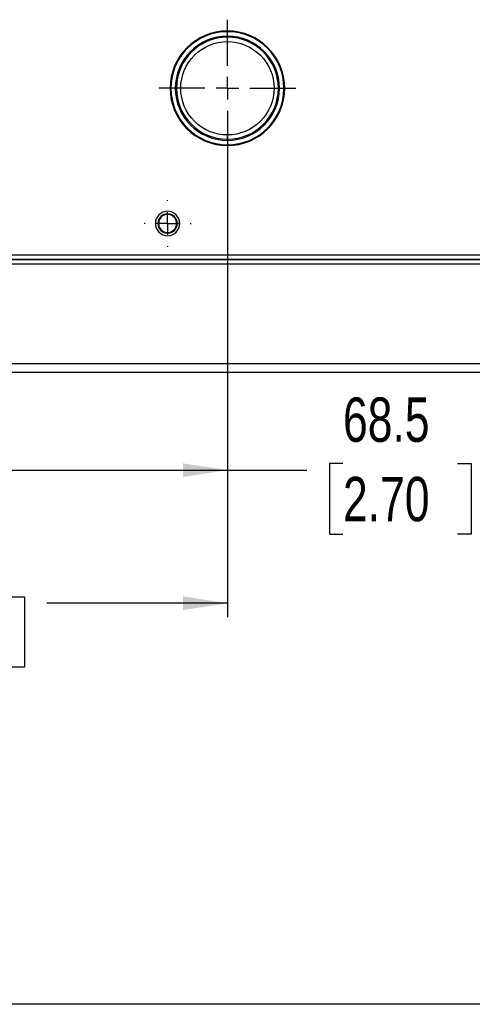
# Model space of a CAD drawing. Header units: millimetres. Extents: x 0 to 1118, y 0 to 864.
# Tile 14 of 67: x 409 to 511, y 0 to 222. Entities that reach past the tile are written whole.
import ezdxf

# ---------------------------------------------------------------- set-up
doc = ezdxf.new("R2010")
doc.units = ezdxf.units.MM
doc.linetypes.add('CENTERX2', pattern=[20.32, 12.7, -2.54, 2.54, -2.54])
doc.layers.add('CENTER', color=40, linetype='CENTERX2')
doc.layers.add('DIMENSIONS', color=140, linetype='Continuous', lineweight=25)
doc.layers.add('TEXT', color=140, linetype='Continuous', lineweight=25)
doc.styles.add('SLDTEXTSTYLE0', font='TXT', dxfattribs={"width": 0.75})
doc.dimstyles.new('SLDDIMSTYLE2', dxfattribs={"dimtxt": 10, "dimasz": 10, "dimexe": 0, "dimexo": 0.0625, "dimgap": 2.5, "dimtad": 0, "dimtih": 1, "dimtoh": 1, "dimdec": 1, "dimrnd": 1e-09, "dimzin": 12, "dimdsep": 46, "dimtxsty": 'SLDTEXTSTYLE0', "dimsah": 1, "dimcen": 0.09, "dimadec": 0, "dimazin": 3, "dimtfac": 1, "dimtdec": 1, "dimtofl": 0, "dimtmove": 0, "dimatfit": 3, "dimfxl": 0, "dimfrac": 2, "dimtolj": 1, "dimtzin": 12, "dimarcsym": 0})

# ---------------------------------------------------------------- blocks, each defined once
blk = doc.blocks.new('SW_NOTE_0_2')
at = {"layer": 'TEXT', "color": 0, "insert": (7.83, -13.54), "char_height": 10.4394, "attachment_point": 1, "style": 'SLDTEXTSTYLE0'}
blk.add_mtext('1. DIMENSIONS CAN BE CHANGED BY MANUFACTURER WITHOUT NOTICE.', dxfattribs=at)
blk = doc.blocks.new('_D_8')
at = {"layer": 'DIMENSIONS'}
for p, q in [((456, 194.77), (456, 117.27)), ((387.5, 192.23), (387.5, 117.27)), ((387.5, 120.45), (456, 120.45)), ((456, 120.45), (473.95, 120.45)), ((482.07, 121.92), (479.02, 121.92)), ((479.02, 121.92), (479.02, 106.04)), ((507.93, 121.92), (510.98, 121.92)), ((510.98, 121.92), (510.98, 106.04)), ((479.02, 106.04), (482.07, 106.04)), ((510.98, 106.04), (507.93, 106.04))]:
    blk.add_line(p, q, dxfattribs=at)
for points in [[(387.5, 120.45), (397.5, 118.91), (397.5, 121.98)], [(456, 120.45), (446, 121.98), (446, 118.91)]]:
    blk.add_solid(points, dxfattribs=at)
at = {"layer": 'DIMENSIONS', "char_height": 10, "attachment_point": 1, "style": 'SLDTEXTSTYLE0'}
for s, insert in [('68.5', (482.07, 136.84)), ('2.70', (482.07, 118.93))]:
    blk.add_mtext(s, dxfattribs=dict(at, insert=insert))
blk = doc.blocks.new('_D_9')
at = {"layer": 'DIMENSIONS'}
for p, q in [((332.5, 191.38), (332.5, 87.27)), ((456, 189.84), (456, 87.27)), ((381.32, 91.92), (378.28, 91.92)), ((378.28, 91.92), (378.28, 76.04)), ((407.19, 91.92), (410.23, 91.92)), ((410.23, 91.92), (410.23, 76.04)), ((332.5, 90.45), (373.2, 90.45)), ((456, 90.45), (415.31, 90.45)), ((378.28, 76.04), (381.32, 76.04)), ((410.23, 76.04), (407.19, 76.04))]:
    blk.add_line(p, q, dxfattribs=at)
for points in [[(332.5, 90.45), (342.5, 88.91), (342.5, 91.98)], [(456, 90.45), (446, 91.98), (446, 88.91)]]:
    blk.add_solid(points, dxfattribs=at)
at = {"layer": 'DIMENSIONS', "char_height": 10, "attachment_point": 1, "style": 'SLDTEXTSTYLE0'}
for s, insert in [('123.5', (377.63, 106.84)), ('4.86', (381.32, 88.93))]:
    blk.add_mtext(s, dxfattribs=dict(at, insert=insert))
blk = doc.blocks.new('SW_CENTERMARKSYMBOL_5')
at = {"layer": 'CENTER', "color": 0}
for p, q in [((0, 5.08), (0, 5.29)), ((0, 0), (0, 2.54)), ((-5.08, 0), (-5.29, 0)), ((0, 0), (-2.54, 0)), ((0, 0), (0, -2.54)), ((0, 0), (2.54, 0)), ((5.08, 0), (5.29, 0)), ((0, -5.08), (0, -5.29))]:
    blk.add_line(p, q, dxfattribs=at)
blk = doc.blocks.new('SW_CENTERMARKSYMBOL_12')
at = {"layer": 'CENTER', "color": 0}
for p, q in [((0, 5.08), (0, 15.46)), ((0, 0), (0, 2.54)), ((-5.08, 0), (-15.46, 0)), ((0, 0), (-2.54, 0)), ((0, 0), (0, -2.54)), ((0, 0), (2.54, 0)), ((5.08, 0), (15.46, 0)), ((0, -5.08), (0, -15.46))]:
    blk.add_line(p, q, dxfattribs=at)

msp = doc.modelspace()

# ---------------------------------------------------------------- linework, layer by layer
for p, q in [((456, 219.49), (456, 219.32)), ((456, 218.06), (456, 218.32)), ((456, 217.1), (456, 218.06)), ((456, 195.08), (456, 196.04)), ((456, 194.82), (456, 195.08)), ((456, 193.82), (456, 193.65)), ((440.33, 176.07), (439.75, 176.07)), ((440.47, 176.07), (440.33, 176.07)), ((444.68, 176.07), (444.54, 176.07)), ((445.25, 176.07), (444.68, 176.07)), ((391.85, 169.02), (560.5, 169.02)), ((391.92, 168.02), (560.5, 168.02)), ((560.5, 167.88), (392.01, 167.88)), ((560.5, 166.88), (392.01, 166.88)), ((556.38, 144.45), (406.5, 144.45)), ((556.43, 142.45), (406.47, 142.45))]:
    msp.add_line(p, q)
at = {"color": 7, "linetype": 'Continuous'}
msp.add_line((1117.6, 0), (0, 0), dxfattribs=at)
for centre, radius, start, end in [((456, 206.57), 12.92, 90, 270), ((456, 206.57), 12.75, 90, 270), ((456, 206.57), 11.75, 90, 270), ((456, 206.57), 11.49, 90, 270), ((456, 206.57), 12.92, 270, 90), ((456, 206.57), 12.75, 270, 90), ((456, 206.57), 11.75, 270, 90), ((456, 206.57), 11.49, 270, 90), ((442.5, 176.07), 2.75, 0, 180), ((442.5, 176.07), 2.18, 0, 180), ((442.5, 176.07), 2.04, 0, 180), ((442.5, 176.07), 2.75, 180, 0), ((442.5, 176.07), 2.18, 180, 0), ((442.5, 176.07), 2.04, 180, 0)]:
    msp.add_arc(centre, radius, start, end)
for points in [[(456, 196.04), (453.21, 196.04), (450.54, 197.15), (446.59, 201.1), (445.48, 203.78), (445.48, 209.36), (446.59, 212.04), (450.54, 215.99), (453.21, 217.1), (456, 217.1)], [(456, 217.1), (458.8, 217.1), (461.47, 215.99), (465.42, 212.04), (466.53, 209.36), (466.53, 203.78), (465.42, 201.1), (461.47, 197.15), (458.8, 196.04), (456, 196.04)]]:
    msp.add_open_spline(points, degree=3, knots=[0, 0, 0, 0, 0.25, 0.25, 0.5, 0.5, 0.75, 0.75, 1, 1, 1, 1])

# ---------------------------------------------------------------- block references
at = {"layer": 'CENTER'}
for name, p in [('SW_CENTERMARKSYMBOL_12', (456, 206.57)), ('SW_CENTERMARKSYMBOL_5', (442.5, 176.07))]:
    msp.add_blockref(name, p, dxfattribs=at)
at = {"layer": 'TEXT'}
msp.add_blockref('SW_NOTE_0_2', (15.13, 72.49), dxfattribs=at)

# ---------------------------------------------------------------- dimensions: what is measured, and where the dimension line sits
at = {"layer": 'DIMENSIONS'}
for base, p1, p2, picture, middle in [((456, 120.45), (387.5, 193.5), (456, 196.04), '_D_8', (495, 120.45)), ((456, 90.45), (332.5, 192.65), (456, 191.11), '_D_9', (394.25, 90.45))]:
    dim = msp.add_linear_dim(base=base, p1=p1, p2=p2, dimstyle='SLDDIMSTYLE2', dxfattribs=at)
    dim.commit()
    dim.dimension.update_dxf_attribs({"geometry": picture, "text_midpoint": middle, "dimtype": 160})

doc.saveas('drawing.dxf')
